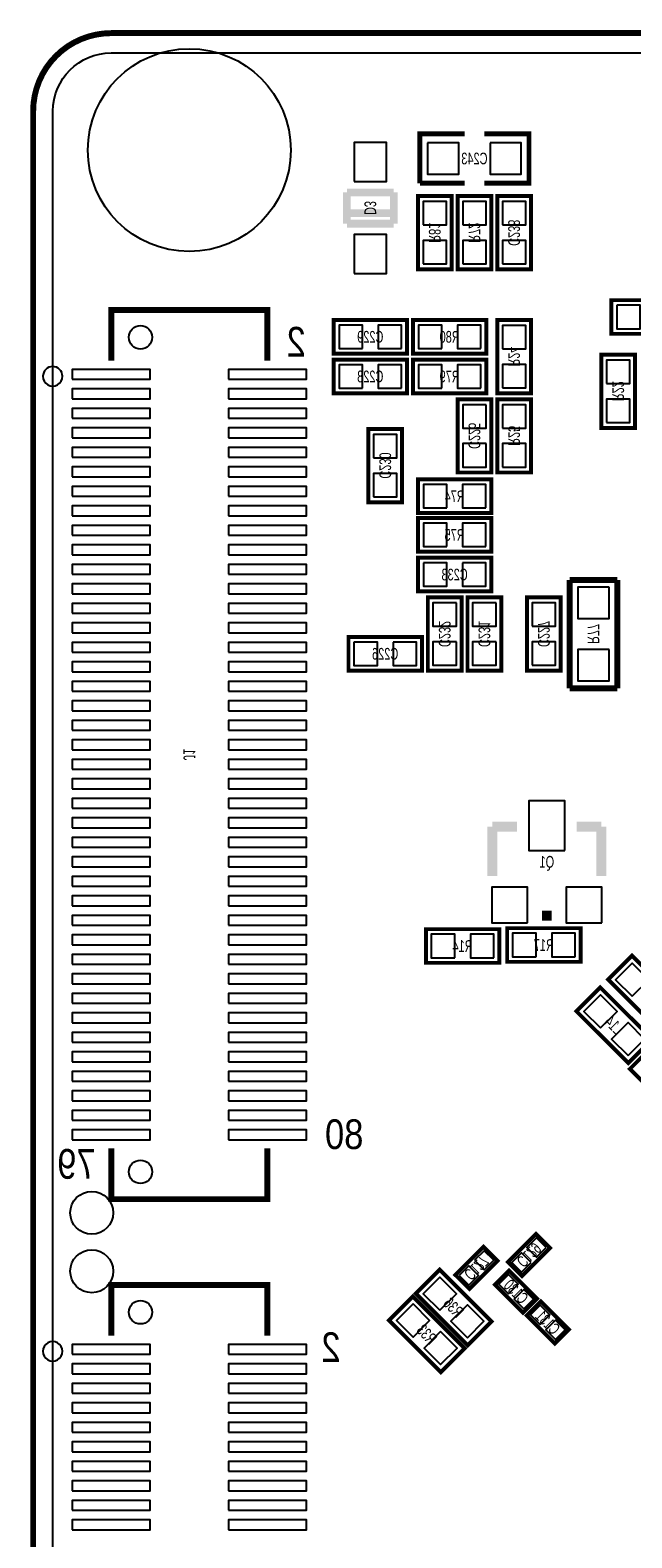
# Model space of a CAD drawing. Extents: x -0.1 to 45.1, y -0.1 to 62.1.
# Tile 2 of 4: x -0.1 to 15.3, y 23.4 to 62.1. Entities that reach past the tile are written whole.
import ezdxf
from ezdxf.enums import TextEntityAlignment as Align

# ---------------------------------------------------------------- set-up
doc = ezdxf.new("R2010")
doc.units = 0
doc.header["$MEASUREMENT"] = 0
for name, color, linetype in [('BG_OUTLINE', 3, 'CONTINUOUS'), ('PG_SILKSCREEN_BOTTOM', 150, 'CONTINUOUS'), ('PIN_BOTTOM', 202, 'CONTINUOUS'), ('RD_SILKSCREEN_BOTTOM', 122, 'CONTINUOUS'), ('RKI_ALL', 2, 'CONTINUOUS')]:
    doc.layers.add(name, color=color, linetype=linetype)

msp = doc.modelspace()

# ---------------------------------------------------------------- linework, layer by layer
at = {"layer": 'BG_OUTLINE', "const_width": 0.1524}
msp.add_lwpolyline([(1.999996, 0, -0.414212), (0, 1.999996), (0, 60.000007, -0.414212), (1.999996, 62.000003), (42.99999, 62.000003, -0.414214), (45.000012, 60.000007), (45.000012, 8.255)], format="xyb", dxfattribs=at)
at = {"layer": 'BG_OUTLINE'}
msp.add_lwpolyline([(45.000012, 60.000007, 0.414214), (42.99999, 62.000003), (1.999996, 62.000003, 0.414212), (0, 60.000007), (0, 1.999996, 0.414212), (1.999996, 0), (42.99999, 0, 0.414215), (45.000012, 1.999996), (45.000012, 8.255)], format="xyb", close=True, dxfattribs=at)
at = {"layer": 'PG_SILKSCREEN_BOTTOM'}
for points, const_width in [([(11.049, 59.419998), (9.906, 59.419998), (9.906, 58.149998)], 0.127), ([(11.557, 58.149998), (12.7, 58.149998), (12.7, 59.419998), (11.557, 59.419998)], 0.127), ([(8.036103, 57.914997), (8.036103, 57.114999)], 0.199898), ([(9.235897, 57.914997), (8.036103, 57.914997)], 0.199898), ([(9.235897, 57.114999), (9.235897, 57.914997)], 0.199898), ([(9.906, 58.149998), (11.049, 58.149998)], 0.127), ([(10.7188, 55.940198), (10.7188, 57.819798), (9.8552, 57.819798), (9.8552, 55.940198), (10.7188, 55.940198)], 0.1016), ([(11.7348, 55.940198), (11.7348, 57.819798), (10.8712, 57.819798), (10.8712, 55.940198), (11.7348, 55.940198)], 0.1016), ([(12.7508, 55.940198), (12.7508, 57.819798), (11.8872, 57.819798), (11.8872, 55.940198), (12.7508, 55.940198)], 0.1016), ([(8.036103, 57.385001), (9.235897, 57.385001)], 0.199898), ([(8.036103, 57.114999), (9.235897, 57.114999)], 0.199898), ([(5.999988, 53.599994), (5.999988, 54.899992), (1.999996, 54.899992), (1.999996, 53.599994)], 0.150012), ([(14.8082, 54.289198), (16.6878, 54.289198), (16.6878, 55.152798), (14.8082, 55.152798), (14.8082, 54.289198)], 0.1016), ([(9.5758, 54.644798), (7.6962, 54.644798), (7.6962, 53.781198), (9.5758, 53.781198), (9.5758, 54.644798)], 0.1016), ([(11.6078, 54.644798), (9.7282, 54.644798), (9.7282, 53.781198), (11.6078, 53.781198), (11.6078, 54.644798)], 0.1016), ([(12.7508, 52.765198), (12.7508, 54.644798), (11.8872, 54.644798), (11.8872, 52.765198), (12.7508, 52.765198)], 0.1016), ([(15.4178, 51.876198), (15.4178, 53.755798), (14.5542, 53.755798), (14.5542, 51.876198), (15.4178, 51.876198)], 0.1016), ([(9.5758, 53.628798), (7.6962, 53.628798), (7.6962, 52.765198), (9.5758, 52.765198), (9.5758, 53.628798)], 0.1016), ([(11.6078, 53.628798), (9.7282, 53.628798), (9.7282, 52.765198), (11.6078, 52.765198), (11.6078, 53.628798)], 0.1016), ([(10.8712, 52.612798), (10.8712, 50.733198), (11.7348, 50.733198), (11.7348, 52.612798), (10.8712, 52.612798)], 0.1016), ([(12.7508, 50.733198), (12.7508, 52.612798), (11.8872, 52.612798), (11.8872, 50.733198), (12.7508, 50.733198)], 0.1016), ([(9.4488, 49.971198), (9.4488, 51.850798), (8.5852, 51.850798), (8.5852, 49.971198), (9.4488, 49.971198)], 0.1016), ([(11.7348, 50.555398), (9.8552, 50.555398), (9.8552, 49.691798), (11.7348, 49.691798), (11.7348, 50.555398)], 0.1016), ([(11.7348, 49.564798), (9.8552, 49.564798), (9.8552, 48.701198), (11.7348, 48.701198), (11.7348, 49.564798)], 0.1016), ([(9.8552, 47.685198), (11.7348, 47.685198), (11.7348, 48.548798), (9.8552, 48.548798), (9.8552, 47.685198)], 0.1016), ([(13.7414, 47.977298), (13.7414, 45.195998)], 0.1524), ([(14.9606, 47.977298), (13.7414, 47.977298)], 0.1524), ([(14.9606, 45.195998), (14.9606, 47.977298)], 0.1524), ([(10.1092, 47.532798), (10.1092, 45.653198), (10.9728, 45.653198), (10.9728, 47.532798), (10.1092, 47.532798)], 0.1016), ([(11.1252, 47.532798), (11.1252, 45.653198), (11.9888, 45.653198), (11.9888, 47.532798), (11.1252, 47.532798)], 0.1016), ([(13.5128, 45.653198), (13.5128, 47.532798), (12.6492, 47.532798), (12.6492, 45.653198), (13.5128, 45.653198)], 0.1016), ([(8.0772, 45.653198), (9.9568, 45.653198), (9.9568, 46.516798), (8.0772, 46.516798), (8.0772, 45.653198)], 0.1016), ([(13.7414, 45.195998), (14.9606, 45.195998)], 0.1524), ([(12.3952, 41.652698), (11.7602, 41.652698)], 0.254), ([(11.7602, 41.652698), (11.7602, 40.382698)], 0.254), ([(13.9192, 41.652698), (14.5542, 41.652698)], 0.254), ([(14.5542, 41.652698), (14.5542, 40.382698)], 0.254), ([(13.2842, 39.366698), (13.0302, 39.366698)], 0.254), ([(11.938, 39.023798), (10.0584, 39.023798), (10.0584, 38.160198), (11.938, 38.160198), (11.938, 39.023798)], 0.1016), ([(14.0208, 39.049198), (12.1412, 39.049198), (12.1412, 38.185598), (14.0208, 38.185598), (14.0208, 39.049198)], 0.1016), ([(16.667074, 37.013591), (15.337993, 38.342672), (14.727326, 37.732005), (16.056407, 36.402924), (16.667074, 37.013591)], 0.1016), ([(15.854274, 36.200791), (14.525193, 37.529872), (13.914526, 36.919205), (15.243607, 35.590124), (15.854274, 36.200791)], 0.1016), ([(16.36301, 35.799801), (15.644597, 35.081388), (15.28539, 35.440595), (16.003803, 36.159008), (16.36301, 35.799801)], 0.1016), ([(5.999988, 33.399984), (5.999988, 32.099987), (1.999996, 32.099987), (1.999996, 33.399984)], 0.150012), ([(10.81499, 30.157395), (11.533403, 30.875808), (11.89261, 30.516601), (11.174197, 29.798188), (10.81499, 30.157395)], 0.1016), ([(13.23881, 30.846801), (12.520397, 30.128388), (12.16119, 30.487595), (12.879603, 31.206008), (13.23881, 30.846801)], 0.1016), ([(11.739474, 28.961791), (10.410393, 30.290872), (9.799726, 29.680205), (11.128807, 28.351124), (11.739474, 28.961791)], 0.1016), ([(12.549403, 29.188588), (11.83099, 29.907001), (12.190197, 30.266208), (12.90861, 29.547795), (12.549403, 29.188588)], 0.1016), ([(5.999988, 28.599994), (5.999988, 29.899991), (1.999996, 29.899991), (1.999996, 28.599994)], 0.150012), ([(9.113926, 28.994405), (10.443007, 27.665324), (11.053674, 28.275991), (9.724593, 29.605072), (9.113926, 28.994405)], 0.1016), ([(13.362203, 28.401188), (12.64379, 29.119601), (13.002997, 29.478808), (13.72141, 28.760395), (13.362203, 28.401188)], 0.1016)]:
    msp.add_lwpolyline(points, dxfattribs=dict(at, const_width=const_width))
for points in [[(0.749986, 53.199995, 1), (0.249998, 53.199983, 1)], [(0.749986, 28.199994, 1), (0.249998, 28.199982, 1)]]:
    msp.add_lwpolyline(points, format="xyb", close=True, dxfattribs=at)
at = {"layer": 'PIN_BOTTOM'}
for points in [[(8.220951, 58.195108), (9.051049, 58.195108), (9.051049, 59.195106), (8.220951, 59.195106)], [(10.10285, 59.185048), (10.10285, 58.384948), (10.90295, 58.384948), (10.90295, 59.185048)], [(11.70305, 59.185048), (11.70305, 58.384948), (12.50315, 58.384948), (12.50315, 59.185048)], [(9.987305, 57.080201), (10.586695, 57.080201), (10.586695, 57.67959), (9.987305, 57.67959)], [(11.003305, 57.080201), (11.602695, 57.080201), (11.602695, 57.67959), (11.003305, 57.67959)], [(12.019305, 57.080201), (12.618695, 57.080201), (12.618695, 57.67959), (12.019305, 57.67959)], [(8.220951, 55.83489), (9.051049, 55.83489), (9.051049, 56.834888), (8.220951, 56.834888)], [(9.987305, 56.080406), (10.586695, 56.080406), (10.586695, 56.679795), (9.987305, 56.679795)], [(11.003305, 56.080406), (11.602695, 56.080406), (11.602695, 56.679795), (11.003305, 56.679795)], [(12.019305, 56.080406), (12.618695, 56.080406), (12.618695, 56.679795), (12.019305, 56.679795)], [(14.948408, 55.020693), (14.948408, 54.421303), (15.547797, 54.421303), (15.547797, 55.020693)], [(8.435797, 53.913303), (8.435797, 54.512693), (7.836408, 54.512693), (7.836408, 53.913303)], [(9.435592, 53.913303), (9.435592, 54.512693), (8.836203, 54.512693), (8.836203, 53.913303)], [(10.467797, 53.913303), (10.467797, 54.512693), (9.868408, 54.512693), (9.868408, 53.913303)], [(11.467592, 53.913303), (11.467592, 54.512693), (10.868203, 54.512693), (10.868203, 53.913303)], [(12.019305, 53.905201), (12.618695, 53.905201), (12.618695, 54.50459), (12.019305, 54.50459)], [(0.999998, 53.125027), (2.999994, 53.125027), (2.999994, 53.374938), (0.999998, 53.374938)], [(4.99999, 53.125027), (6.999986, 53.125027), (6.999986, 53.374938), (4.99999, 53.374938)], [(8.435797, 52.897303), (8.435797, 53.496693), (7.836408, 53.496693), (7.836408, 52.897303)], [(9.435592, 52.897303), (9.435592, 53.496693), (8.836203, 53.496693), (8.836203, 52.897303)], [(10.467797, 52.897303), (10.467797, 53.496693), (9.868408, 53.496693), (9.868408, 52.897303)], [(11.467592, 52.897303), (11.467592, 53.496693), (10.868203, 53.496693), (10.868203, 52.897303)], [(12.019305, 52.905406), (12.618695, 52.905406), (12.618695, 53.504795), (12.019305, 53.504795)], [(14.686305, 53.016201), (15.285695, 53.016201), (15.285695, 53.61559), (14.686305, 53.61559)], [(0.999998, 52.625028), (2.999994, 52.625028), (2.999994, 52.874939), (0.999998, 52.874939)], [(4.99999, 52.625028), (6.999986, 52.625028), (6.999986, 52.874939), (4.99999, 52.874939)], [(14.686305, 52.016406), (15.285695, 52.016406), (15.285695, 52.615795), (14.686305, 52.615795)], [(0.999998, 52.125029), (2.999994, 52.125029), (2.999994, 52.37494), (0.999998, 52.37494)], [(4.99999, 52.125029), (6.999986, 52.125029), (6.999986, 52.37494), (4.99999, 52.37494)], [(11.602695, 52.47259), (11.003305, 52.47259), (11.003305, 51.873201), (11.602695, 51.873201)], [(12.019305, 51.873201), (12.618695, 51.873201), (12.618695, 52.47259), (12.019305, 52.47259)], [(0.999998, 51.62503), (2.999994, 51.62503), (2.999994, 51.874941), (0.999998, 51.874941)], [(4.99999, 51.62503), (6.999986, 51.62503), (6.999986, 51.874941), (4.99999, 51.874941)], [(8.717305, 51.111201), (9.316695, 51.111201), (9.316695, 51.71059), (8.717305, 51.71059)], [(11.602695, 51.472795), (11.003305, 51.472795), (11.003305, 50.873406), (11.602695, 50.873406)], [(12.019305, 50.873406), (12.618695, 50.873406), (12.618695, 51.472795), (12.019305, 51.472795)], [(0.999998, 51.125031), (2.999994, 51.125031), (2.999994, 51.374942), (0.999998, 51.374942)], [(4.99999, 51.125031), (6.999986, 51.125031), (6.999986, 51.374942), (4.99999, 51.374942)], [(0.999998, 50.625032), (2.999994, 50.625032), (2.999994, 50.874943), (0.999998, 50.874943)], [(4.99999, 50.625032), (6.999986, 50.625032), (6.999986, 50.874943), (4.99999, 50.874943)], [(8.717305, 50.111406), (9.316695, 50.111406), (9.316695, 50.710795), (8.717305, 50.710795)], [(0.999998, 50.125033), (2.999994, 50.125033), (2.999994, 50.374944), (0.999998, 50.374944)], [(4.99999, 50.125033), (6.999986, 50.125033), (6.999986, 50.374944), (4.99999, 50.374944)], [(10.594797, 49.823903), (10.594797, 50.423293), (9.995408, 50.423293), (9.995408, 49.823903)], [(11.594592, 49.823903), (11.594592, 50.423293), (10.995203, 50.423293), (10.995203, 49.823903)], [(0.999998, 49.625034), (2.999994, 49.625034), (2.999994, 49.874945), (0.999998, 49.874945)], [(4.99999, 49.625034), (6.999986, 49.625034), (6.999986, 49.874945), (4.99999, 49.874945)], [(0.999998, 49.125035), (2.999994, 49.125035), (2.999994, 49.374946), (0.999998, 49.374946)], [(4.99999, 49.125035), (6.999986, 49.125035), (6.999986, 49.374946), (4.99999, 49.374946)], [(10.594797, 48.833303), (10.594797, 49.432693), (9.995408, 49.432693), (9.995408, 48.833303)], [(11.594592, 48.833303), (11.594592, 49.432693), (10.995203, 49.432693), (10.995203, 48.833303)], [(0.999998, 48.625036), (2.999994, 48.625036), (2.999994, 48.874947), (0.999998, 48.874947)], [(4.99999, 48.625036), (6.999986, 48.625036), (6.999986, 48.874947), (4.99999, 48.874947)], [(0.999998, 48.125037), (2.999994, 48.125037), (2.999994, 48.374948), (0.999998, 48.374948)], [(4.99999, 48.125037), (6.999986, 48.125037), (6.999986, 48.374948), (4.99999, 48.374948)], [(9.995408, 48.416693), (9.995408, 47.817303), (10.594797, 47.817303), (10.594797, 48.416693)], [(10.995203, 48.416693), (10.995203, 47.817303), (11.594592, 47.817303), (11.594592, 48.416693)], [(0.999998, 47.625038), (2.999994, 47.625038), (2.999994, 47.874949), (0.999998, 47.874949)], [(4.99999, 47.625038), (6.999986, 47.625038), (6.999986, 47.874949), (4.99999, 47.874949)], [(14.75105, 47.793148), (13.95095, 47.793148), (13.95095, 46.993048), (14.75105, 46.993048)], [(0.999998, 47.125039), (2.999994, 47.125039), (2.999994, 47.37495), (0.999998, 47.37495)], [(4.99999, 47.125039), (6.999986, 47.125039), (6.999986, 47.37495), (4.99999, 47.37495)], [(10.840695, 47.39259), (10.241305, 47.39259), (10.241305, 46.793201), (10.840695, 46.793201)], [(11.856695, 47.39259), (11.257305, 47.39259), (11.257305, 46.793201), (11.856695, 46.793201)], [(12.781305, 46.793201), (13.380695, 46.793201), (13.380695, 47.39259), (12.781305, 47.39259)], [(0.999998, 46.62504), (2.999994, 46.62504), (2.999994, 46.874951), (0.999998, 46.874951)], [(4.99999, 46.62504), (6.999986, 46.62504), (6.999986, 46.874951), (4.99999, 46.874951)], [(0.999998, 46.125041), (2.999994, 46.125041), (2.999994, 46.374952), (0.999998, 46.374952)], [(4.99999, 46.125041), (6.999986, 46.125041), (6.999986, 46.374952), (4.99999, 46.374952)], [(8.217408, 46.384693), (8.217408, 45.785303), (8.816797, 45.785303), (8.816797, 46.384693)], [(9.217203, 46.384693), (9.217203, 45.785303), (9.816592, 45.785303), (9.816592, 46.384693)], [(10.840695, 46.392795), (10.241305, 46.392795), (10.241305, 45.793406), (10.840695, 45.793406)], [(11.856695, 46.392795), (11.257305, 46.392795), (11.257305, 45.793406), (11.856695, 45.793406)], [(12.781305, 45.793406), (13.380695, 45.793406), (13.380695, 46.392795), (12.781305, 46.392795)], [(14.75105, 46.192948), (13.95095, 46.192948), (13.95095, 45.392848), (14.75105, 45.392848)], [(0.999998, 45.625042), (2.999994, 45.625042), (2.999994, 45.874953), (0.999998, 45.874953)], [(4.99999, 45.625042), (6.999986, 45.625042), (6.999986, 45.874953), (4.99999, 45.874953)], [(0.999998, 45.125043), (2.999994, 45.125043), (2.999994, 45.374954), (0.999998, 45.374954)], [(4.99999, 45.125043), (6.999986, 45.125043), (6.999986, 45.374954), (4.99999, 45.374954)], [(0.999998, 44.625044), (2.999994, 44.625044), (2.999994, 44.874955), (0.999998, 44.874955)], [(4.99999, 44.625044), (6.999986, 44.625044), (6.999986, 44.874955), (4.99999, 44.874955)], [(0.999998, 44.125045), (2.999994, 44.125045), (2.999994, 44.374956), (0.999998, 44.374956)], [(4.99999, 44.125045), (6.999986, 44.125045), (6.999986, 44.374956), (4.99999, 44.374956)], [(0.999998, 43.625046), (2.999994, 43.625046), (2.999994, 43.874957), (0.999998, 43.874957)], [(4.99999, 43.625046), (6.999986, 43.625046), (6.999986, 43.874957), (4.99999, 43.874957)], [(0.999998, 43.125022), (2.999994, 43.125022), (2.999994, 43.374932), (0.999998, 43.374932)], [(4.99999, 43.125022), (6.999986, 43.125022), (6.999986, 43.374932), (4.99999, 43.374932)], [(0.999998, 42.625023), (2.999994, 42.625023), (2.999994, 42.874933), (0.999998, 42.874933)], [(4.99999, 42.625023), (6.999986, 42.625023), (6.999986, 42.874933), (4.99999, 42.874933)], [(0.999998, 42.125024), (2.999994, 42.125024), (2.999994, 42.374934), (0.999998, 42.374934)], [(4.99999, 42.125024), (6.999986, 42.125024), (6.999986, 42.374934), (4.99999, 42.374934)], [(13.6144, 41.043098), (13.6144, 42.313098), (12.7, 42.313098), (12.7, 41.043098)], [(0.999998, 41.625025), (2.999994, 41.625025), (2.999994, 41.874935), (0.999998, 41.874935)], [(4.99999, 41.625025), (6.999986, 41.625025), (6.999986, 41.874935), (4.99999, 41.874935)], [(0.999998, 41.125026), (2.999994, 41.125026), (2.999994, 41.374936), (0.999998, 41.374936)], [(4.99999, 41.125026), (6.999986, 41.125026), (6.999986, 41.374936), (4.99999, 41.374936)], [(0.999998, 40.625027), (2.999994, 40.625027), (2.999994, 40.874937), (0.999998, 40.874937)], [(4.99999, 40.625027), (6.999986, 40.625027), (6.999986, 40.874937), (4.99999, 40.874937)], [(0.999998, 40.125028), (2.999994, 40.125028), (2.999994, 40.374938), (0.999998, 40.374938)], [(4.99999, 40.125028), (6.999986, 40.125028), (6.999986, 40.374938), (4.99999, 40.374938)], [(0.999998, 39.625029), (2.999994, 39.625029), (2.999994, 39.874939), (0.999998, 39.874939)], [(4.99999, 39.625029), (6.999986, 39.625029), (6.999986, 39.874939), (4.99999, 39.874939)], [(12.6619, 39.188898), (12.6619, 40.103298), (11.7475, 40.103298), (11.7475, 39.188898)], [(14.5669, 39.188898), (14.5669, 40.103298), (13.6525, 40.103298), (13.6525, 39.188898)], [(0.999998, 39.12503), (2.999994, 39.12503), (2.999994, 39.37494), (0.999998, 39.37494)], [(4.99999, 39.12503), (6.999986, 39.12503), (6.999986, 39.37494), (4.99999, 39.37494)], [(0.999998, 38.625031), (2.999994, 38.625031), (2.999994, 38.874941), (0.999998, 38.874941)], [(4.99999, 38.625031), (6.999986, 38.625031), (6.999986, 38.874941), (4.99999, 38.874941)], [(10.797997, 38.292303), (10.797997, 38.891693), (10.198608, 38.891693), (10.198608, 38.292303)], [(11.797792, 38.292303), (11.797792, 38.891693), (11.198403, 38.891693), (11.198403, 38.292303)], [(12.880797, 38.317703), (12.880797, 38.917093), (12.281408, 38.917093), (12.281408, 38.317703)], [(13.880592, 38.317703), (13.880592, 38.917093), (13.281203, 38.917093), (13.281203, 38.317703)], [(0.999998, 38.125032), (2.999994, 38.125032), (2.999994, 38.374942), (0.999998, 38.374942)], [(4.99999, 38.125032), (6.999986, 38.125032), (6.999986, 38.374942), (4.99999, 38.374942)], [(15.343708, 37.302458), (15.76754, 37.72629), (15.343708, 38.150122), (14.919876, 37.72629)], [(0.999998, 37.625033), (2.999994, 37.625033), (2.999994, 37.874943), (0.999998, 37.874943)], [(4.99999, 37.625033), (6.999986, 37.625033), (6.999986, 37.874943), (4.99999, 37.874943)], [(0.999998, 37.125034), (2.999994, 37.125034), (2.999994, 37.374944), (0.999998, 37.374944)], [(4.99999, 37.125034), (6.999986, 37.125034), (6.999986, 37.374944), (4.99999, 37.374944)], [(14.530908, 36.489658), (14.95474, 36.91349), (14.530908, 37.337322), (14.107076, 36.91349)], [(0.999998, 36.625035), (2.999994, 36.625035), (2.999994, 36.874945), (0.999998, 36.874945)], [(4.99999, 36.625035), (6.999986, 36.625035), (6.999986, 36.874945), (4.99999, 36.874945)], [(0.999998, 36.125036), (2.999994, 36.125036), (2.999994, 36.374946), (0.999998, 36.374946)], [(4.99999, 36.125036), (6.999986, 36.125036), (6.999986, 36.374946), (4.99999, 36.374946)], [(15.237892, 35.782674), (15.661724, 36.206506), (15.237892, 36.630338), (14.81406, 36.206506)], [(0.999998, 35.625037), (2.999994, 35.625037), (2.999994, 35.874947), (0.999998, 35.874947)], [(4.99999, 35.625037), (6.999986, 35.625037), (6.999986, 35.874947), (4.99999, 35.874947)], [(0.999998, 35.125038), (2.999994, 35.125038), (2.999994, 35.374948), (0.999998, 35.374948)], [(4.99999, 35.125038), (6.999986, 35.125038), (6.999986, 35.374948), (4.99999, 35.374948)], [(0.999998, 34.625039), (2.999994, 34.625039), (2.999994, 34.874949), (0.999998, 34.874949)], [(4.99999, 34.625039), (6.999986, 34.625039), (6.999986, 34.874949), (4.99999, 34.874949)], [(0.999998, 34.12504), (2.999994, 34.12504), (2.999994, 34.37495), (0.999998, 34.37495)], [(4.99999, 34.12504), (6.999986, 34.12504), (6.999986, 34.37495), (4.99999, 34.37495)], [(0.999998, 33.625041), (2.999994, 33.625041), (2.999994, 33.874951), (0.999998, 33.874951)], [(4.99999, 33.625041), (6.999986, 33.625041), (6.999986, 33.874951), (4.99999, 33.874951)], [(13.142034, 30.861737), (12.894539, 31.109232), (12.647043, 30.861737), (12.894539, 30.614241)], [(11.300843, 30.531537), (11.548339, 30.284041), (11.795834, 30.531537), (11.548339, 30.779032)], [(12.752957, 30.472659), (12.505461, 30.720155), (12.257966, 30.472659), (12.505461, 30.225164)], [(10.911766, 30.142459), (11.159261, 29.894964), (11.406757, 30.142459), (11.159261, 30.389955)], [(12.175261, 29.674441), (12.422757, 29.921937), (12.175261, 30.169432), (11.927766, 29.921937)], [(10.416108, 29.250658), (10.83994, 29.67449), (10.416108, 30.098322), (9.992276, 29.67449)], [(12.564339, 29.285364), (12.811834, 29.532859), (12.564339, 29.780355), (12.316843, 29.532859)], [(9.730308, 29.412522), (9.306476, 28.98869), (9.730308, 28.564858), (10.15414, 28.98869)], [(11.123092, 28.543674), (11.546924, 28.967506), (11.123092, 29.391338), (10.69926, 28.967506)], [(12.988061, 28.887041), (13.235557, 29.134537), (12.988061, 29.382032), (12.740566, 29.134537)], [(10.437292, 28.705538), (10.01346, 28.281706), (10.437292, 27.857874), (10.861124, 28.281706)], [(13.377139, 28.497964), (13.624634, 28.745459), (13.377139, 28.992955), (13.129643, 28.745459)], [(0.999998, 28.125026), (2.999994, 28.125026), (2.999994, 28.374937), (0.999998, 28.374937)], [(4.99999, 28.125026), (6.999986, 28.125026), (6.999986, 28.374937), (4.99999, 28.374937)], [(0.999998, 27.625027), (2.999994, 27.625027), (2.999994, 27.874938), (0.999998, 27.874938)], [(4.99999, 27.625027), (6.999986, 27.625027), (6.999986, 27.874938), (4.99999, 27.874938)], [(0.999998, 27.125028), (2.999994, 27.125028), (2.999994, 27.374939), (0.999998, 27.374939)], [(4.99999, 27.125028), (6.999986, 27.125028), (6.999986, 27.374939), (4.99999, 27.374939)], [(0.999998, 26.625029), (2.999994, 26.625029), (2.999994, 26.87494), (0.999998, 26.87494)], [(4.99999, 26.625029), (6.999986, 26.625029), (6.999986, 26.87494), (4.99999, 26.87494)], [(0.999998, 26.12503), (2.999994, 26.12503), (2.999994, 26.374941), (0.999998, 26.374941)], [(4.99999, 26.12503), (6.999986, 26.12503), (6.999986, 26.374941), (4.99999, 26.374941)], [(0.999998, 25.625031), (2.999994, 25.625031), (2.999994, 25.874942), (0.999998, 25.874942)], [(4.99999, 25.625031), (6.999986, 25.625031), (6.999986, 25.874942), (4.99999, 25.874942)], [(0.999998, 25.125032), (2.999994, 25.125032), (2.999994, 25.374943), (0.999998, 25.374943)], [(4.99999, 25.125032), (6.999986, 25.125032), (6.999986, 25.374943), (4.99999, 25.374943)], [(0.999998, 24.625033), (2.999994, 24.625033), (2.999994, 24.874944), (0.999998, 24.874944)], [(4.99999, 24.625033), (6.999986, 24.625033), (6.999986, 24.874944), (4.99999, 24.874944)], [(0.999998, 24.125034), (2.999994, 24.125034), (2.999994, 24.374945), (0.999998, 24.374945)], [(4.99999, 24.125034), (6.999986, 24.125034), (6.999986, 24.374945), (4.99999, 24.374945)], [(0.999998, 23.625035), (2.999994, 23.625035), (2.999994, 23.874946), (0.999998, 23.874946)], [(4.99999, 23.625035), (6.999986, 23.625035), (6.999986, 23.874946), (4.99999, 23.874946)]]:
    msp.add_lwpolyline(points, close=True, dxfattribs=at)
for centre, radius in [((3.999992, 58.999984), 2.599944), ((2.749982, 54.199993), 0.299949), ((2.749982, 32.799985), 0.299949), ((1.499997, 31.75), 0.549999), ((1.499997, 30.249978), 0.549999), ((2.749982, 29.199992), 0.299949)]:
    msp.add_circle(centre, radius, dxfattribs=at)
at = {"layer": 'RKI_ALL'}
msp.add_lwpolyline([(43.000016, 0.508), (1.999996, 0.508, -0.414212), (0.508, 1.999996), (0.508, 60.000007, -0.414211), (1.999996, 61.492003), (43.000016, 61.492003, -0.41421), (44.492012, 60.000007), (44.492012, 1.999996, -0.41421)], format="xyb", close=True, dxfattribs=at)

# ---------------------------------------------------------------- texts
at = {"layer": 'PG_SILKSCREEN_BOTTOM', "text_generation_flag": 2, "width": 0.866667}
for s, p in [('2', (6.985, 53.704998)), ('80', (8.4582, 33.384998)), ('79', (1.6002, 32.622998)), ('2', (7.874, 27.923998))]:
    msp.add_text(s, height=0.762, dxfattribs=at).set_placement(p)
at = {"layer": 'RD_SILKSCREEN_BOTTOM', "text_generation_flag": 2, "width": 0.700025}
for s, p in [('C243', (11.303, 58.634986)), ('C229', (8.636, 54.063011)), ('R80', (10.668, 54.063011)), ('C228', (8.636, 53.047011)), ('R79', (10.668, 53.047011)), ('R74', (10.795, 49.973586)), ('R75', (10.795, 48.982986)), ('C233', (10.795, 47.966986)), ('C226', (9.017, 45.934986)), ('Q1', (13.1572, 40.600986)), ('R14', (10.9982, 38.441986)), ('R17', (13.081, 38.467386))]:
    msp.add_text(s, height=0.299999, dxfattribs=at).set_placement(p, align=Align.CENTER)
for s, rotation, p in [('D3', 270, (8.486013, 57.515354)), ('R81', 270, (10.137013, 56.880354)), ('R72', 270, (11.153013, 56.880354)), ('C238', 270, (12.169013, 56.880354)), ('R24', 270, (12.169013, 53.705354)), ('R22', 270, (14.836013, 52.816354)), ('C225', 270, (11.153013, 51.673354)), ('R25', 270, (12.169013, 51.673354)), ('C230', 270, (8.867013, 50.911354)), ('C232', 270, (10.391013, 46.593354)), ('C231', 270, (11.407013, 46.593354)), ('C227', 270, (12.931013, 46.593354)), ('R77', 270, (14.201013, 46.593354)), ('J1', 270, (3.850005, 43.500345)), ('L14', 315, (14.77805, 36.454232)), ('C129', 225, (12.594158, 30.773472)), ('C127', 225, (11.247958, 30.443272)), ('C130', 315, (12.26345, 29.621632)), ('R36', 315, (10.66325, 29.215232)), ('C131', 315, (13.07625, 28.834232)), ('R33', 315, (9.97745, 28.529432))]:
    msp.add_text(s, height=0.299999, rotation=rotation, dxfattribs=at).set_placement(p, align=Align.CENTER)

doc.saveas('drawing.dxf')
